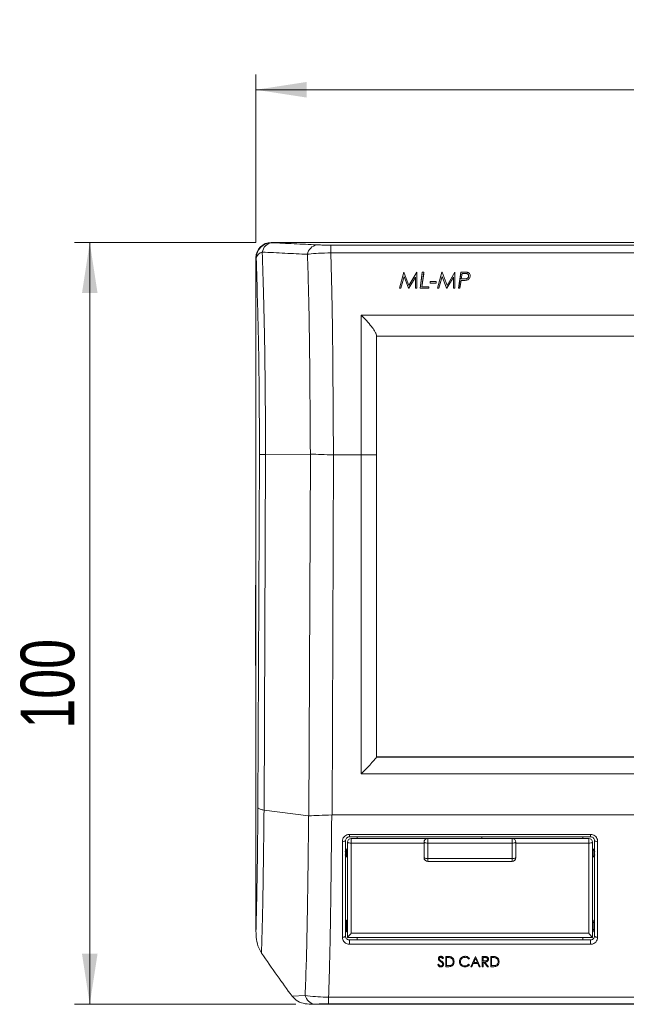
# Model space of a CAD drawing. Header units: millimetres. Extents: x 0 to 420, y 0 to 297.
# Tile 1 of 14: x 52 to 92, y 134 to 198. Entities that reach past the tile are written whole.
import ezdxf

# ---------------------------------------------------------------- set-up
doc = ezdxf.new("R2010")
doc.units = ezdxf.units.MM
doc.styles.add('SLDTEXTSTYLE0', font='TXT', dxfattribs={"width": 0.75})
doc.dimstyles.new('SLDDIMSTYLE0', dxfattribs={"dimtxt": 3.5, "dimasz": 3.302, "dimexe": 0, "dimexo": 0.0625, "dimgap": 0.875, "dimtad": 1, "dimlfac": 2, "dimrnd": 1e-09, "dimzin": 12, "dimdsep": 46, "dimtxsty": 'SLDTEXTSTYLE0', "dimsah": 1, "dimcen": 0.09, "dimadec": 0, "dimazin": 3, "dimtfac": 1, "dimtofl": 0, "dimtmove": 0, "dimatfit": 3, "dimfxl": 0, "dimfrac": 2, "dimtolj": 1, "dimtzin": 12, "dimarcsym": 0})

# ---------------------------------------------------------------- blocks, each defined once
blk = doc.blocks.new('_D')
at = {"color": 7, "linetype": 'Continuous', "lineweight": 0}
for p, q in [((67.477, 183.422), (67.477, 194.387)), ((131.209, 183.422), (131.209, 194.387)), ((67.477, 193.387), (131.209, 193.387))]:
    blk.add_line(p, q, dxfattribs=at)
for points in [[(67.477, 193.387), (70.779, 192.879), (70.779, 193.895)], [(131.209, 193.387), (127.907, 193.895), (127.907, 192.879)]]:
    blk.add_solid(points, dxfattribs=at)
at = {"color": 7, "linetype": 'Continuous', "lineweight": 0, "insert": (95.147, 197.899, 40.419), "char_height": 3.5, "attachment_point": 1, "style": 'SLDTEXTSTYLE0'}
blk.add_mtext('128', dxfattribs=at)
blk = doc.blocks.new('_D_1')
at = {"color": 7, "linetype": 'Continuous', "lineweight": 0}
for p, q in [((67.475, 183.421), (55.631, 183.421)), ((56.631, 183.421), (56.631, 133.688)), ((70.086, 133.688), (55.631, 133.688))]:
    blk.add_line(p, q, dxfattribs=at)
for points in [[(56.631, 183.421), (56.123, 180.119), (57.139, 180.119)], [(56.631, 133.688), (57.139, 136.99), (56.123, 136.99)]]:
    blk.add_solid(points, dxfattribs=at)
at = {"color": 7, "linetype": 'Continuous', "lineweight": 0, "insert": (52.12, 151.681, 40.419), "char_height": 3.5, "attachment_point": 1, "rotation": 90, "style": 'SLDTEXTSTYLE0'}
blk.add_mtext('100', dxfattribs=at)

msp = doc.modelspace()

# ---------------------------------------------------------------- linework, layer by layer
at = {"color": 7, "linetype": 'Continuous', "lineweight": 15}
for p, q in [((68.4753, 183.4211), (68.4933, 183.4031)), ((68.4753, 183.4211), (130.2107, 183.4211)), ((72.3632, 183.2455), (72.3632, 182.7424)), ((72.3632, 183.2455), (126.3228, 183.2455)), ((126.3228, 182.7424), (72.3632, 182.7424)), ((67.4767, 182.4225), (67.4767, 138.4732)), ((67.4947, 182.4044), (67.4767, 182.4225)), ((77.1279, 181.4849), (76.843, 180.4266)), ((77.1405, 181.4849), (77.1279, 181.4849)), ((77.4648, 180.6157), (77.1405, 181.4849)), ((77.9692, 181.4849), (77.4648, 180.6157)), ((77.9828, 181.4849), (77.9692, 181.4849)), ((78.3347, 181.4849), (78.1863, 180.4266)), ((78.3347, 181.3658), (78.2021, 180.4266)), ((78.2953, 180.5216), (78.4305, 181.4849)), ((78.3112, 180.5216), (78.4305, 181.3658)), ((78.4305, 181.4849), (78.3347, 181.4849)), ((79.611, 181.4849), (79.326, 180.4266)), ((79.6235, 181.4849), (79.611, 181.4849)), ((79.9478, 180.6157), (79.6235, 181.4849)), ((80.4522, 181.4849), (79.9478, 180.6157)), ((80.4658, 181.4849), (80.4522, 181.4849)), ((80.8448, 181.4849), (80.6964, 180.4266)), ((80.8448, 181.3658), (80.7122, 180.4266)), ((81.1245, 181.4849), (80.8448, 181.4849)), ((80.8777, 181.0372), (80.9271, 181.3899)), ((80.9271, 181.3899), (81.1175, 181.3899)), ((76.9412, 180.4266), (77.1483, 181.1983)), ((77.1483, 181.1983), (77.4375, 180.4266)), ((77.4627, 180.4266), (77.8878, 181.1589)), ((78.8496, 180.8608), (78.8376, 180.7658)), ((78.8376, 180.7658), (79.2317, 180.7658)), ((79.2446, 180.8608), (78.8496, 180.8608)), ((79.2317, 180.7658), (79.2446, 180.8608)), ((79.4242, 180.4266), (79.6313, 181.1983)), ((79.6313, 181.1983), (79.9205, 180.4266)), ((79.9457, 180.4266), (80.3708, 181.1589)), ((80.792, 180.4266), (80.8643, 180.9422)), ((80.8643, 180.9422), (81.0227, 180.9422)), ((81.0261, 181.0372), (80.8777, 181.0372)), ((76.843, 180.4266), (76.9412, 180.4266)), ((77.4375, 180.4266), (77.4627, 180.4266)), ((77.8878, 180.4266), (77.9828, 180.4266)), ((78.1863, 180.4266), (78.7576, 180.4266)), ((78.7697, 180.5216), (78.2953, 180.5216)), ((78.7576, 180.4266), (78.7697, 180.5216)), ((79.326, 180.4266), (79.4242, 180.4266)), ((79.9205, 180.4266), (79.9457, 180.4266)), ((80.3708, 180.4266), (80.4658, 180.4266)), ((80.6964, 180.4266), (80.792, 180.4266)), ((74.343, 178.6766), (124.343, 178.6766)), ((123.343, 177.3047), (75.343, 177.3047)), ((67.6085, 146.5164), (67.7113, 169.5781)), ((68.1083, 169.5809), (68.0048, 146.3642)), ((71.0329, 169.6065), (68.108, 169.5809)), ((70.9376, 145.9964), (71.0429, 169.6066)), ((72.5478, 169.5547), (72.443, 146.0547)), ((72.5358, 169.5549), (72.5478, 169.5547)), ((74.343, 169.5547), (72.5478, 169.5547)), ((74.343, 148.7362), (74.343, 169.5547)), ((75.343, 169.5508), (75.343, 149.8174)), ((67.443, 160.9297), (67.443, 155.9297)), ((75.343, 149.8479), (123.343, 149.8479)), ((123.343, 149.8208), (75.343, 149.8208)), ((124.343, 148.7362), (74.343, 148.7362)), ((70.9143, 145.9975), (68.0044, 146.3643)), ((70.9143, 145.9974), (70.9376, 145.9964)), ((72.443, 146.0547), (72.4244, 146.0541)), ((126.243, 146.0547), (72.443, 146.0547)), ((73.573, 144.779), (89.323, 144.779)), ((73.573, 144.779), (73.573, 144.6197)), ((89.323, 144.6197), (73.573, 144.6197)), ((74.073, 144.6197), (74.073, 144.5547)), ((82.2178, 144.5188), (82.2178, 144.6197)), ((88.823, 144.5197), (88.823, 144.6197)), ((89.323, 144.779), (89.323, 144.6197)), ((73.698, 144.5197), (73.698, 144.2171)), ((73.698, 144.5197), (78.698, 144.5197)), ((78.448, 144.2171), (73.698, 144.2171)), ((78.698, 144.5197), (78.698, 144.2174)), ((78.698, 144.5197), (78.948, 144.5197)), ((84.198, 144.2174), (78.698, 144.2174)), ((78.948, 144.5197), (78.948, 144.5188)), ((78.948, 144.5188), (83.948, 144.5188)), ((83.948, 144.5188), (83.948, 144.5197)), ((83.948, 144.5197), (84.198, 144.5197)), ((84.198, 144.2174), (84.198, 144.5197)), ((84.198, 144.5197), (89.198, 144.5197)), ((89.198, 144.2171), (84.448, 144.2171)), ((89.198, 144.2171), (89.198, 144.5197)), ((73.448, 143.8047), (73.323, 143.8047)), ((73.448, 143.7547), (73.398, 143.7547)), ((73.398, 143.3547), (73.448, 143.3547)), ((89.448, 143.8047), (89.573, 143.8047)), ((89.448, 143.7729), (89.573, 143.7729)), ((89.498, 143.7547), (89.448, 143.7547)), ((89.448, 143.3547), (89.498, 143.3547)), ((73.323, 143.3047), (73.448, 143.3047)), ((78.698, 143.2136), (84.198, 143.2136)), ((78.698, 143.2136), (78.698, 143.0197)), ((84.198, 143.0197), (78.698, 143.0197)), ((84.198, 143.2136), (84.198, 143.0197)), ((89.573, 143.3047), (89.448, 143.3047)), ((73.398, 139.0547), (73.323, 139.0547)), ((73.398, 139.0297), (73.323, 139.0297)), ((73.448, 139.1797), (73.398, 139.1797)), ((73.398, 138.8047), (73.398, 139.1797)), ((89.498, 139.1797), (89.448, 139.1797)), ((89.498, 139.1797), (89.498, 138.4297)), ((89.498, 139.0547), (89.573, 139.0547)), ((89.573, 139.0297), (89.498, 139.0297)), ((73.323, 138.5797), (73.398, 138.5797)), ((73.323, 138.5547), (73.398, 138.5547)), ((73.398, 138.4297), (73.398, 138.8047)), ((73.398, 138.4297), (73.448, 138.4297)), ((73.698, 138.3373), (89.198, 138.3373)), ((89.448, 138.4297), (89.498, 138.4297)), ((89.498, 138.5797), (89.573, 138.5797)), ((89.573, 138.5547), (89.498, 138.5547)), ((73.448, 138.0449), (73.448, 138.0464)), ((73.448, 138.0449), (73.4482, 138.0447)), ((89.4479, 138.0447), (73.4482, 138.0447)), ((73.573, 137.8947), (73.573, 137.6058)), ((73.573, 137.8947), (89.323, 137.8947)), ((89.323, 137.6058), (73.573, 137.6058)), ((74.073, 138.0447), (74.073, 137.8947)), ((88.823, 137.8947), (88.823, 138.0447)), ((89.323, 137.8947), (89.323, 137.6058)), ((89.4479, 138.0447), (89.448, 138.0449)), ((89.448, 138.0464), (89.448, 138.0449)), ((79.3959, 136.3059), (79.34, 136.2723)), ((79.6679, 136.6705), (79.7216, 136.7112)), ((79.9993, 136.8062), (79.8657, 136.8062)), ((79.9251, 136.7383), (79.9716, 136.7383)), ((81.3572, 136.6451), (81.4092, 136.6848)), ((81.4092, 136.2665), (81.3572, 136.3059)), ((81.8077, 136.8062), (81.494, 136.1447)), ((81.5587, 136.1447), (81.6593, 136.3567)), ((81.6593, 136.3567), (81.9592, 136.3567)), ((81.6915, 136.4246), (81.8113, 136.6773)), ((81.9279, 136.4246), (81.6915, 136.4246)), ((81.8162, 136.8062), (81.8077, 136.8062)), ((81.8113, 136.6773), (81.9279, 136.4246)), ((82.1215, 136.1447), (81.8162, 136.8062)), ((81.9592, 136.3567), (82.057, 136.1447)), ((82.3726, 136.8062), (82.2402, 136.8062)), ((82.2996, 136.7383), (82.4236, 136.7383)), ((82.4207, 136.5169), (82.2996, 136.5179)), ((82.2996, 136.45), (82.3478, 136.45)), ((82.3478, 136.45), (82.5908, 136.1447)), ((82.6642, 136.1447), (82.4212, 136.45)), ((82.9335, 136.8062), (82.7999, 136.8062)), ((82.8593, 136.7383), (82.9058, 136.7383)), ((79.8657, 136.1447), (80.0707, 136.1447)), ((80.001, 136.2126), (79.9251, 136.2126)), ((81.494, 136.1447), (81.5587, 136.1447)), ((82.057, 136.1447), (82.1215, 136.1447)), ((82.2402, 136.1447), (82.2996, 136.1447)), ((82.5908, 136.1447), (82.6642, 136.1447)), ((82.7999, 136.1447), (83.0049, 136.1447)), ((82.9352, 136.2126), (82.8593, 136.2126)), ((69.8334, 134.2176), (70.6916, 134.2615)), ((71.2986, 133.6989), (71.0855, 133.6884)), ((127.6005, 133.6884), (71.0855, 133.6884)), ((72.217, 134.1518), (126.469, 134.1518)), ((72.217, 134.1518), (72.217, 133.7193)), ((126.469, 133.7193), (72.217, 133.7193))]:
    msp.add_line(p, q, dxfattribs=at)
at = {"color": 8, "linetype": 'Continuous', "lineweight": 15}
for p, q in [((73.398, 143.7547), (73.398, 143.5547)), ((73.398, 143.5547), (73.398, 143.3547)), ((89.498, 143.3547), (89.498, 143.7547))]:
    msp.add_line(p, q, dxfattribs=at)
at = {"color": 7, "linetype": 'Continuous', "lineweight": 15, "flags": 128}
for points in [[(67.4767, 161.11), (67.4526, 161.0273), (67.443, 160.9297)], [(67.443, 155.9297), (67.4526, 155.8322), (67.4767, 155.7494)], [(73.323, 138.1447), (73.3192, 138.1284), (73.3078, 138.1128), (73.2893, 138.0983), (73.2644, 138.0857), (73.2341, 138.0753), (73.1995, 138.0675), (73.162, 138.0628), (73.123, 138.0612)], [(89.773, 138.0612), (89.734, 138.0628), (89.6965, 138.0675), (89.6619, 138.0753), (89.6316, 138.0857), (89.6067, 138.0983), (89.5882, 138.1128), (89.5769, 138.1284), (89.573, 138.1447)]]:
    msp.add_lwpolyline(points, dxfattribs=at)
at = {"color": 7, "linetype": 'Continuous', "lineweight": 15}
for centre, radius, start, end in [((68.4965, 182.4012), 1.0018, 90.183862, 179.816352), ((68.6444, 182.6484), 0.7697, 101.320384, 169.480475), ((71.6014, 182.5092), 0.7707, 101.438073, 169.747175), ((68.0229, 182.2576), 0.5482, 104.280389, 164.463587), ((73.1709, 144.6), 0.276, 260.015973, 303.460166), ((73.698, 144.2697), 0.25, 90, 180), ((73.6383, 144.5535), 0.3416, 236.155803, 280.069269), ((78.698, 144.2697), 0.25, 90, 180), ((78.6382, 144.5554), 0.3432, 236.341423, 280.027575), ((84.198, 144.2697), 0.25, 0, 90), ((84.2578, 144.5554), 0.3432, 259.972059, 303.659114), ((89.198, 144.2697), 0.25, 0, 90), ((89.2577, 144.5535), 0.3416, 259.931669, 303.843259), ((89.7252, 144.6), 0.276, 236.540523, 279.983338), ((73.398, 143.6547), 0.1, 90, 180), ((73.398, 143.4547), 0.1, 180, 270), ((89.498, 143.6547), 0.1, 0, 90), ((89.498, 143.4547), 0.1, 270, 0), ((78.6387, 143.5339), 0.3258, 234.183233, 280.495457), ((78.698, 143.2697), 0.25, 180, 270), ((84.2574, 143.5339), 0.3258, 259.504164, 305.817329), ((84.198, 143.2697), 0.25, 270, 0), ((71.4277, 134.447), 0.7591, 194.14891, 260.21016)]:
    msp.add_arc(centre, radius, start, end, dxfattribs=at)
for centre, major_axis, ratio, start_param, end_param in [((68.478, 182.4197), (-0.709, 0.709), 0.9972647, 5.4991567, 7.0672139), ((74.343, 148.821), (0.9991, 0.9991), 0.0424764, 4.6699381, 6.2407344)]:
    msp.add_ellipse(centre, major_axis=major_axis, ratio=ratio, start_param=start_param, end_param=end_param, dxfattribs=at)
for points, knots in [([(68.4933, 183.4031), (68.9855, 183.38), (69.97, 183.3338), (70.9557, 183.2877), (71.4486, 183.2646)], [0, 0, 0, 0, 0.5000004, 1, 1, 1, 1]), ([(71.4486, 183.2646), (71.4684, 183.2637), (71.5979, 183.2579), (71.8904, 183.2483), (72.1997, 183.2465), (72.3632, 183.2455)], [0, 0, 0, 0, 0.0784424, 0.5127374, 1, 1, 1, 1]), ([(67.8877, 182.7889), (67.9163, 181.8498), (67.9592, 180.4384), (68.0107, 178.4995), (68.0415, 177.0658), (68.0625, 175.6618), (68.0826, 173.8555), (68.0967, 171.8218), (68.1046, 170.2385), (68.1078, 169.5811)], [0, 0, 0, 0, 0.2318357, 0.3484447, 0.4649355, 0.5627063, 0.660529, 0.8590567, 1, 1, 1, 1]), ([(70.843, 182.6464), (70.3502, 182.6705), (69.3646, 182.7187), (68.3799, 182.7655), (67.8877, 182.7889)], [0, 0, 0, 0, 0.5000873, 1, 1, 1, 1]), ([(72.3632, 182.7424), (72.0922, 182.7357), (71.5852, 182.7232), (71.0939, 182.678), (70.8759, 182.6505), (70.843, 182.6464)], [0, 0, 0, 0, 0.4938427, 0.9236684, 1, 1, 1, 1]), ([(71.0289, 169.6067), (71.027, 169.9322), (71.0213, 170.9153), (71.0111, 172.5548), (70.9948, 174.5155), (70.9781, 176.4686), (70.9527, 178.3786), (70.9083, 180.4512), (70.8669, 181.8421), (70.843, 182.6464)], [0, 0, 0, 0, 0.0713771, 0.21559, 0.3598073, 0.5037618, 0.6508846, 0.7981177, 1, 1, 1, 1]), ([(72.3632, 182.7424), (72.3845, 181.9915), (72.4229, 180.6352), (72.4628, 178.5822), (72.4862, 176.6241), (72.5024, 174.6317), (72.5177, 172.6415), (72.5278, 170.946), (72.5337, 169.9166), (72.5358, 169.5549)], [0, 0, 0, 0, 0.1863815, 0.3366194, 0.486748, 0.6314714, 0.7764589, 0.9214412, 1, 1, 1, 1]), ([(67.7113, 169.5781), (67.7082, 170.2084), (67.7007, 171.7244), (67.6873, 173.6824), (67.6678, 175.4332), (67.6466, 176.8053), (67.6161, 178.1998), (67.565, 180.0944), (67.5229, 181.4785), (67.4947, 182.4044)], [0, 0, 0, 0, 0.1390858, 0.3345422, 0.4333163, 0.5320328, 0.6483172, 0.7647257, 1, 1, 1, 1]), ([(77.9828, 180.4266), (77.9828, 180.6251), (77.9828, 180.9801), (77.9828, 181.3305), (77.9828, 181.4849)], [0, 0, 0, 0, 0.559339, 1, 1, 1, 1]), ([(80.4658, 180.4266), (80.4658, 180.6251), (80.4658, 180.9801), (80.4658, 181.3305), (80.4658, 181.4849)], [0, 0, 0, 0, 0.559339, 1, 1, 1, 1]), ([(81.1175, 181.3899), (81.1478, 181.3895), (81.1991, 181.3887), (81.2649, 181.3808), (81.3089, 181.359), (81.3396, 181.3269), (81.3587, 181.2856), (81.3605, 181.2545), (81.3613, 181.2398)], [0, 0, 0, 0, 0.2647149, 0.4470386, 0.5706682, 0.6941161, 0.8558582, 1, 1, 1, 1]), ([(81.4563, 181.2415), (81.4524, 181.2798), (81.4462, 181.3421), (81.3937, 181.4162), (81.3323, 181.4604), (81.2385, 181.483), (81.1698, 181.4842), (81.1245, 181.4849)], [0, 0, 0, 0, 0.2592451, 0.4217416, 0.585381, 0.7266658, 1, 1, 1, 1]), ([(77.8878, 181.1589), (77.8878, 181.0227), (77.8878, 180.7797), (77.8878, 180.5344), (77.8878, 180.4266)], [0, 0, 0, 0, 0.5604714, 1, 1, 1, 1]), ([(80.3708, 181.1589), (80.3708, 181.0227), (80.3708, 180.7797), (80.3708, 180.5344), (80.3708, 180.4266)], [0, 0, 0, 0, 0.5604714, 1, 1, 1, 1]), ([(81.0227, 180.9422), (81.0419, 180.9424), (81.0802, 180.9427), (81.1569, 180.9452), (81.2133, 180.9556), (81.2508, 180.9625)], [0, 0, 0, 0, 0.25011305, 0.50030479, 1, 1, 1, 1]), ([(81.3613, 181.2398), (81.3581, 181.2127), (81.3524, 181.1635), (81.3092, 181.1015), (81.2527, 181.0606), (81.1547, 181.0379), (81.0798, 181.0375), (81.0261, 181.0372)], [0, 0, 0, 0, 0.1967283, 0.356957, 0.5182001, 0.6544615, 1, 1, 1, 1]), ([(81.2508, 180.9625), (81.2817, 180.9754), (81.3434, 181.0012), (81.41, 181.0736), (81.4505, 181.1559), (81.4544, 181.2144), (81.4563, 181.2415)], [0, 0, 0, 0, 0.25251063, 0.5054835, 0.77045058, 1, 1, 1, 1]), ([(74.343, 169.5547), (74.343, 169.6889), (74.343, 170.5361), (74.343, 172.0957), (74.343, 174.1883), (74.343, 176.2205), (74.343, 177.7013), (74.343, 178.5043), (74.343, 178.6766)], [0, 0, 0, 0, 0.0433859, 0.2739268, 0.5043848, 0.722527, 0.9404673, 1, 1, 1, 1]), ([(74.343, 178.6766), (74.3441, 178.6756), (74.4611, 178.564), (74.6978, 178.3216), (75.0009, 177.9659), (75.2062, 177.6797), (75.3214, 177.4787), (75.3358, 177.4035), (75.343, 177.3658)], [0, 0, 0, 0, 0.002387, 0.2613649, 0.5270945, 0.7222215, 0.8607697, 1, 1, 1, 1]), ([(75.343, 177.3658), (75.343, 176.8241), (75.343, 175.7371), (75.343, 173.8769), (75.343, 171.8118), (75.343, 170.3049), (75.343, 169.5508)], [0, 0, 0, 0, 0.2134564, 0.428362, 0.713941, 1, 1, 1, 1]), ([(68.1078, 169.581), (68.0245, 169.5807), (67.858, 169.5801), (67.7435, 169.579), (67.7152, 169.5783), (67.7115, 169.5781), (67.7113, 169.5781)], [0, 0, 0, 0, 0.3867203, 0.7733995, 0.9877912, 1, 1, 1, 1]), ([(71.0359, 169.6066), (71.2645, 169.5964), (71.723, 169.576), (72.2643, 169.5619), (72.5358, 169.5549)], [0, 0, 0, 0, 0.4984664, 1, 1, 1, 1]), ([(74.343, 169.5547), (74.4551, 169.5547), (74.6794, 169.5546), (74.9779, 169.5539), (75.2055, 169.553), (75.3205, 169.5519), (75.3427, 169.5511), (75.343, 169.5508), (75.343, 169.5508)], [0, 0, 0, 0, 0.2136314, 0.42724681, 0.64124321, 0.85603993, 0.99321004, 1, 1, 1, 1]), ([(67.4767, 138.4732), (67.4898, 138.9465), (67.5164, 139.8986), (67.5509, 141.7363), (67.5814, 143.9492), (67.5996, 145.6591), (67.6087, 146.516)], [0, 0, 0, 0, 0.1897566, 0.3817391, 0.6902027, 1, 1, 1, 1]), ([(68.0041, 146.3642), (67.915, 146.3821), (67.7685, 146.4115), (67.6437, 146.4653), (67.6209, 146.4983), (67.6087, 146.516)], [0, 0, 0, 0, 0.4198602, 0.6901385, 1, 1, 1, 1]), ([(68.0041, 146.3642), (67.9948, 145.496), (67.9763, 143.7576), (67.948, 141.6681), (67.9196, 140.1094), (67.8962, 139.0491), (67.8682, 138.0234), (67.8467, 137.364), (67.8359, 137.0342)], [0, 0, 0, 0, 0.267122, 0.5348232, 0.6500352, 0.7652036, 0.8825719, 1, 1, 1, 1]), ([(70.6916, 134.2615), (70.7155, 134.9433), (70.7583, 136.1596), (70.8063, 138.0205), (70.8371, 139.7187), (70.8611, 141.3496), (70.8871, 143.3992), (70.9034, 144.9568), (70.9143, 145.9973)], [0, 0, 0, 0, 0.194627, 0.3471944, 0.501491, 0.6256981, 0.7499468, 1, 1, 1, 1]), ([(70.9376, 145.9964), (71.1509, 146.002), (71.6038, 146.0139), (72.1405, 146.0402), (72.4244, 146.0541)], [0, 0, 0, 0, 0.4708494, 1, 1, 1, 1]), ([(72.4244, 146.0541), (72.4221, 145.85), (72.4123, 144.9943), (72.3961, 143.4881), (72.3744, 141.5503), (72.3497, 139.6358), (72.3186, 137.7805), (72.2774, 135.9446), (72.2378, 134.7707), (72.217, 134.1518)], [0, 0, 0, 0, 0.0484976, 0.2033574, 0.3582142, 0.5128415, 0.6691923, 0.82557, 1, 1, 1, 1]), ([(73.123, 144.3282), (73.1281, 144.3797), (73.1384, 144.4827), (73.2186, 144.6198), (73.3362, 144.7216), (73.4622, 144.7724), (73.543, 144.7772), (73.573, 144.779)], [0, 0, 0, 0, 0.2208866, 0.4417239, 0.6600092, 0.8736501, 1, 1, 1, 1]), ([(73.573, 144.6197), (73.5563, 144.6187), (73.5113, 144.616), (73.4409, 144.5876), (73.3757, 144.5309), (73.3315, 144.455), (73.3258, 144.3982), (73.323, 144.3697)], [0, 0, 0, 0, 0.12360175, 0.33376753, 0.55135541, 0.77463568, 1, 1, 1, 1]), ([(89.323, 144.779), (89.3728, 144.7742), (89.4724, 144.7645), (89.6055, 144.6893), (89.7072, 144.5781), (89.7643, 144.4509), (89.7704, 144.3645), (89.773, 144.3282)], [0, 0, 0, 0, 0.2088355, 0.4176753, 0.6285593, 0.8437905, 1, 1, 1, 1]), ([(89.573, 144.3697), (89.5716, 144.3899), (89.5682, 144.4375), (89.5368, 144.5078), (89.4804, 144.5696), (89.4064, 144.6116), (89.3507, 144.617), (89.323, 144.6197)], [0, 0, 0, 0, 0.159488, 0.3778883, 0.5891717, 0.7955265, 1, 1, 1, 1]), ([(73.123, 138.0612), (73.123, 138.1827), (73.123, 138.7909), (73.123, 140.1254), (73.123, 142.0991), (73.123, 143.5841), (73.123, 144.3282)], [0, 0, 0, 0, 0.06096222, 0.30499595, 0.65173344, 1, 1, 1, 1]), ([(73.323, 144.3697), (73.323, 143.8415), (73.323, 142.7852), (73.323, 141.2113), (73.323, 139.6515), (73.323, 138.6469), (73.323, 138.1447)], [0, 0, 0, 0, 0.2487864, 0.4975194, 0.7488227, 1, 1, 1, 1]), ([(73.448, 138.0464), (73.448, 138.103), (73.448, 138.6461), (73.448, 139.7084), (73.448, 141.2316), (73.448, 142.7566), (73.448, 143.7651), (73.448, 144.2697)], [0, 0, 0, 0, 0.0288236, 0.2767183, 0.5262947, 0.7629629, 1, 1, 1, 1]), ([(73.698, 144.2171), (73.698, 143.7101), (73.698, 142.6955), (73.698, 140.9648), (73.698, 139.5057), (73.698, 138.5773), (73.698, 138.3373)], [0, 0, 0, 0, 0.252914, 0.5061142, 0.8723314, 1, 1, 1, 1]), ([(78.448, 143.2697), (78.448, 143.3498), (78.448, 143.5563), (78.448, 143.8896), (78.448, 144.143), (78.448, 144.2697)], [0, 0, 0, 0, 0.2407437, 0.6203722, 1, 1, 1, 1]), ([(78.698, 144.2174), (78.698, 144.0903), (78.698, 143.836), (78.698, 143.5014), (78.698, 143.294), (78.698, 143.2136)], [0, 0, 0, 0, 0.3794315, 0.7591038, 1, 1, 1, 1]), ([(84.198, 143.2136), (84.198, 143.294), (84.198, 143.5014), (84.198, 143.836), (84.198, 144.0903), (84.198, 144.2174)], [0, 0, 0, 0, 0.2408962, 0.6205685, 1, 1, 1, 1]), ([(84.448, 144.2697), (84.448, 144.143), (84.448, 143.8896), (84.448, 143.5563), (84.448, 143.3498), (84.448, 143.2697)], [0, 0, 0, 0, 0.3796278, 0.7592563, 1, 1, 1, 1]), ([(89.198, 138.3373), (89.198, 138.8327), (89.198, 139.8265), (89.198, 141.214), (89.198, 142.6775), (89.198, 143.6289), (89.198, 144.2171)], [0, 0, 0, 0, 0.2619187, 0.5254282, 0.7065771, 1, 1, 1, 1]), ([(89.448, 144.2697), (89.448, 143.3251), (89.448, 141.7917), (89.448, 139.7082), (89.448, 138.6016), (89.448, 138.0464)], [0, 0, 0, 0, 0.44426714, 0.72116901, 1, 1, 1, 1]), ([(89.573, 138.1447), (89.573, 138.6407), (89.573, 139.6329), (89.573, 141.1856), (89.573, 142.7657), (89.573, 143.835), (89.573, 144.3697)], [0, 0, 0, 0, 0.2481138, 0.4963479, 0.7481454, 1, 1, 1, 1]), ([(89.773, 144.3282), (89.773, 144.1978), (89.773, 143.5458), (89.773, 142.1588), (89.773, 140.1725), (89.773, 138.7667), (89.773, 138.0612)], [0, 0, 0, 0, 0.0609643, 0.3048439, 0.6511213, 1, 1, 1, 1]), ([(67.4767, 138.4732), (67.4844, 138.2897), (67.5002, 137.9171), (67.6159, 137.4218), (67.7728, 137.1455), (67.8359, 137.0342)], [0, 0, 0, 0, 0.3670161, 0.7452272, 1, 1, 1, 1]), ([(73.698, 138.3373), (73.6974, 138.3365), (73.6783, 138.3116), (73.6187, 138.2368), (73.5355, 138.1421), (73.4632, 138.0682), (73.4528, 138.0533), (73.448, 138.0464)], [0, 0, 0, 0, 0.0054206, 0.1690214, 0.5272958, 0.7844541, 1, 1, 1, 1]), ([(89.448, 138.0464), (89.4433, 138.0533), (89.4328, 138.0682), (89.3606, 138.1421), (89.2773, 138.2368), (89.2177, 138.3116), (89.1986, 138.3365), (89.198, 138.3373)], [0, 0, 0, 0, 0.2155467, 0.4727053, 0.8309802, 0.9945812, 1, 1, 1, 1]), ([(73.573, 137.6058), (73.5262, 137.6102), (73.4325, 137.6189), (73.3067, 137.6857), (73.2053, 137.786), (73.1363, 137.9157), (73.1274, 138.013), (73.123, 138.0612)], [0, 0, 0, 0, 0.1871792, 0.3745223, 0.5708493, 0.7873024, 1, 1, 1, 1]), ([(73.323, 138.1447), (73.3254, 138.1183), (73.3303, 138.0655), (73.3678, 137.995), (73.4235, 137.9394), (73.4897, 137.9054), (73.5424, 137.8952), (73.5686, 137.8948), (73.573, 137.8947)], [0, 0, 0, 0, 0.2259766, 0.4519595, 0.6490389, 0.8278489, 0.9706986, 1, 1, 1, 1]), ([(89.323, 137.8947), (89.3326, 137.8951), (89.3655, 137.8962), (89.4032, 137.9066), (89.458, 137.9313), (89.5143, 137.9753), (89.5635, 138.0541), (89.5698, 138.1143), (89.573, 138.1447)], [0, 0, 0, 0, 0.0632518, 0.216727, 0.2569337, 0.4853781, 0.7394804, 1, 1, 1, 1]), ([(89.773, 138.0612), (89.7672, 138.0056), (89.7555, 137.8944), (89.6642, 137.749), (89.5326, 137.6474), (89.4092, 137.6089), (89.3403, 137.6064), (89.323, 137.6058)], [0, 0, 0, 0, 0.2454194, 0.4906316, 0.722956, 0.9306326, 1, 1, 1, 1]), ([(67.8359, 137.0342), (68.1776, 136.5441), (68.8359, 135.5998), (69.5095, 134.6665), (69.8334, 134.2176)], [0, 0, 0, 0, 0.5191065, 1, 1, 1, 1]), ([(79.34, 136.2723), (79.359, 136.24), (79.3885, 136.1897), (79.455, 136.1433), (79.5045, 136.1291), (79.5323, 136.1281), (79.5411, 136.1278)], [0, 0, 0, 0, 0.449895, 0.6999975, 0.9049651, 1, 1, 1, 1]), ([(79.5454, 136.8231), (79.5259, 136.8213), (79.4868, 136.8177), (79.4366, 136.7896), (79.4019, 136.7502), (79.3848, 136.7081), (79.3831, 136.6807), (79.3824, 136.6688)], [0, 0, 0, 0, 0.2170386, 0.4353577, 0.6465611, 0.8467422, 1, 1, 1, 1]), ([(79.3824, 136.6688), (79.3829, 136.6588), (79.384, 136.6392), (79.3947, 136.6043), (79.4099, 136.582), (79.4193, 136.5681)], [0, 0, 0, 0, 0.2776416, 0.5499828, 1, 1, 1, 1]), ([(79.5411, 136.1956), (79.5275, 136.197), (79.5002, 136.1998), (79.4573, 136.2248), (79.4228, 136.2615), (79.4039, 136.2926), (79.3959, 136.3059)], [0, 0, 0, 0, 0.199277, 0.3992073, 0.7441659, 1, 1, 1, 1]), ([(79.4193, 136.5681), (79.4324, 136.5549), (79.4553, 136.5319), (79.4931, 136.5032), (79.5162, 136.4865), (79.5277, 136.4781)], [0, 0, 0, 0, 0.3989672, 0.6992683, 1, 1, 1, 1]), ([(79.4417, 136.6716), (79.4427, 136.6817), (79.4445, 136.7008), (79.4613, 136.7258), (79.4849, 136.7444), (79.5124, 136.7543), (79.531, 136.755), (79.5387, 136.7553)], [0, 0, 0, 0, 0.2267845, 0.4315407, 0.6357097, 0.8475863, 1, 1, 1, 1]), ([(79.4853, 136.5861), (79.4777, 136.5937), (79.4607, 136.6108), (79.4443, 136.6404), (79.4425, 136.6622), (79.4417, 136.6716)], [0, 0, 0, 0, 0.31659899, 0.70871444, 1, 1, 1, 1]), ([(79.5742, 136.5202), (79.5667, 136.5256), (79.5517, 136.5363), (79.5215, 136.5577), (79.4998, 136.5747), (79.4853, 136.5861)], [0, 0, 0, 0, 0.2499043, 0.4998158, 1, 1, 1, 1]), ([(79.5277, 136.4781), (79.5386, 136.4702), (79.5657, 136.4505), (79.6079, 136.417), (79.6339, 136.3875), (79.647, 136.3726)], [0, 0, 0, 0, 0.2479522, 0.6214454, 1, 1, 1, 1]), ([(79.5387, 136.7553), (79.5519, 136.7542), (79.5783, 136.7518), (79.6137, 136.7314), (79.6421, 136.7029), (79.6593, 136.6814), (79.6679, 136.6705)], [0, 0, 0, 0, 0.2319157, 0.4655093, 0.7299781, 1, 1, 1, 1]), ([(79.6707, 136.3077), (79.6691, 136.2944), (79.6659, 136.2666), (79.6407, 136.2308), (79.6035, 136.207), (79.569, 136.1966), (79.5479, 136.1958), (79.5411, 136.1956)], [0, 0, 0, 0, 0.2267034, 0.4754743, 0.6888099, 0.9006903, 1, 1, 1, 1]), ([(79.5411, 136.1278), (79.5615, 136.1294), (79.6024, 136.1326), (79.6597, 136.1634), (79.7055, 136.2108), (79.7279, 136.2631), (79.7295, 136.2959), (79.7301, 136.3068)], [0, 0, 0, 0, 0.1947743, 0.3907316, 0.6326086, 0.8778096, 1, 1, 1, 1]), ([(79.7216, 136.7112), (79.7093, 136.7274), (79.6847, 136.7599), (79.6405, 136.7989), (79.5909, 136.8202), (79.5594, 136.8222), (79.5454, 136.8231)], [0, 0, 0, 0, 0.2927089, 0.5873929, 0.8162598, 1, 1, 1, 1]), ([(79.7301, 136.3068), (79.7276, 136.327), (79.7222, 136.3712), (79.6832, 136.4292), (79.6308, 136.4783), (79.5932, 136.5062), (79.5742, 136.5202)], [0, 0, 0, 0, 0.2324715, 0.5089003, 0.75248, 1, 1, 1, 1]), ([(79.647, 136.3726), (79.6522, 136.3647), (79.6609, 136.3516), (79.6691, 136.3296), (79.6701, 136.3157), (79.6707, 136.3077)], [0, 0, 0, 0, 0.3972636, 0.6528272, 1, 1, 1, 1]), ([(79.8657, 136.8062), (79.8657, 136.6819), (79.8657, 136.4599), (79.8657, 136.2411), (79.8657, 136.1447)], [0, 0, 0, 0, 0.5595522, 1, 1, 1, 1]), ([(79.9251, 136.2126), (79.9251, 136.3102), (79.9251, 136.4845), (79.9251, 136.6608), (79.9251, 136.7383)], [0, 0, 0, 0, 0.5603542, 1, 1, 1, 1]), ([(79.9716, 136.7383), (79.9887, 136.7382), (80.0228, 136.7379), (80.0912, 136.7354), (80.1414, 136.7261), (80.1749, 136.7198)], [0, 0, 0, 0, 0.2500198, 0.5000698, 1, 1, 1, 1]), ([(80.2092, 136.7823), (80.1923, 136.7872), (80.1585, 136.7969), (80.1055, 136.8025), (80.0525, 136.8058), (80.0171, 136.806), (79.9993, 136.8062)], [0, 0, 0, 0, 0.2503113, 0.5002496, 0.7497609, 1, 1, 1, 1]), ([(80.0707, 136.1447), (80.1159, 136.1464), (80.1889, 136.149), (80.2801, 136.1887), (80.3466, 136.2515), (80.3991, 136.3458), (80.4052, 136.4251), (80.4085, 136.4671)], [0, 0, 0, 0, 0.2340238, 0.3779654, 0.5214156, 0.74597, 1, 1, 1, 1]), ([(80.1749, 136.7198), (80.2006, 136.7096), (80.2521, 136.6891), (80.306, 136.6303), (80.343, 136.5555), (80.3469, 136.4992), (80.3491, 136.4672)], [0, 0, 0, 0, 0.2312124, 0.4635163, 0.6957237, 1, 1, 1, 1]), ([(80.3491, 136.4672), (80.3466, 136.4334), (80.3422, 136.3738), (80.2982, 136.2964), (80.2443, 136.2498), (80.2035, 136.2344), (80.1901, 136.2294)], [0, 0, 0, 0, 0.3448242, 0.6069196, 0.8708037, 1, 1, 1, 1]), ([(80.4085, 136.4671), (80.4051, 136.5119), (80.3992, 136.5902), (80.346, 136.6884), (80.281, 136.7513), (80.2304, 136.7732), (80.2092, 136.7823)], [0, 0, 0, 0, 0.3516279, 0.615743, 0.8392929, 1, 1, 1, 1]), ([(81.1206, 136.8231), (81.0804, 136.8202), (80.9998, 136.8142), (80.8912, 136.7548), (80.8101, 136.6666), (80.7694, 136.5685), (80.766, 136.5049), (80.7647, 136.4793)], [0, 0, 0, 0, 0.2015638, 0.4050552, 0.6276817, 0.85011, 1, 1, 1, 1]), ([(80.7647, 136.4793), (80.7661, 136.4525), (80.7687, 136.4046), (80.7921, 136.3227), (80.8267, 136.2741), (80.8485, 136.2434)], [0, 0, 0, 0, 0.320255, 0.5720642, 1, 1, 1, 1]), ([(80.824, 136.4748), (80.8277, 136.5117), (80.8343, 136.5785), (80.8903, 136.6648), (80.9679, 136.7236), (81.0487, 136.7521), (81.0992, 136.7545), (81.1168, 136.7553)], [0, 0, 0, 0, 0.26274792, 0.47500941, 0.68778161, 0.89090887, 1, 1, 1, 1]), ([(81.121, 136.1956), (81.0872, 136.198), (81.0195, 136.2029), (80.934, 136.2481), (80.869, 136.3132), (80.8296, 136.391), (80.8258, 136.4483), (80.824, 136.4748)], [0, 0, 0, 0, 0.2048674, 0.4115868, 0.5941716, 0.8127354, 1, 1, 1, 1]), ([(81.1168, 136.7553), (81.1399, 136.7541), (81.1943, 136.7512), (81.2752, 136.7207), (81.3289, 136.6785), (81.3524, 136.6507), (81.3572, 136.6451)], [0, 0, 0, 0, 0.2440357, 0.5773815, 0.9139387, 1, 1, 1, 1]), ([(81.4092, 136.6848), (81.3793, 136.7172), (81.3236, 136.7777), (81.2138, 136.8183), (81.1468, 136.8218), (81.1206, 136.8231)], [0, 0, 0, 0, 0.4127522, 0.7700382, 1, 1, 1, 1]), ([(81.3572, 136.3059), (81.3265, 136.2761), (81.2758, 136.2271), (81.1858, 136.1985), (81.1387, 136.1964), (81.121, 136.1956)], [0, 0, 0, 0, 0.4915561, 0.8089822, 1, 1, 1, 1]), ([(81.1214, 136.1278), (81.1486, 136.1292), (81.2114, 136.1324), (81.3033, 136.1674), (81.3701, 136.2179), (81.3997, 136.2548), (81.4092, 136.2665)], [0, 0, 0, 0, 0.23700891, 0.54527687, 0.85536117, 1, 1, 1, 1]), ([(82.2402, 136.8062), (82.2402, 136.6819), (82.2402, 136.4599), (82.2402, 136.2411), (82.2402, 136.1447)], [0, 0, 0, 0, 0.5595522, 1, 1, 1, 1]), ([(82.2996, 136.5179), (82.2996, 136.5589), (82.2996, 136.6322), (82.2996, 136.7059), (82.2996, 136.7383)], [0, 0, 0, 0, 0.5601445, 1, 1, 1, 1]), ([(82.2996, 136.1447), (82.2996, 136.2016), (82.2996, 136.303), (82.2996, 136.4051), (82.2996, 136.45)], [0, 0, 0, 0, 0.5602096, 1, 1, 1, 1]), ([(82.5224, 136.7972), (82.5101, 136.7991), (82.4853, 136.8031), (82.4352, 136.8055), (82.3976, 136.8059), (82.3726, 136.8062)], [0, 0, 0, 0, 0.2506862, 0.5008076, 1, 1, 1, 1]), ([(82.5964, 136.6294), (82.5948, 136.6149), (82.5918, 136.5886), (82.5691, 136.555), (82.5382, 136.5327), (82.4874, 136.5178), (82.4479, 136.5173), (82.4207, 136.5169)], [0, 0, 0, 0, 0.2000142, 0.3631416, 0.5271441, 0.6741968, 1, 1, 1, 1]), ([(82.4212, 136.45), (82.4554, 136.4512), (82.5093, 136.4531), (82.5776, 136.4794), (82.6202, 136.5154), (82.6474, 136.5629), (82.655, 136.6023), (82.6556, 136.6252), (82.6557, 136.6293)], [0, 0, 0, 0, 0.2852641, 0.4509832, 0.6170132, 0.7773636, 0.9597919, 1, 1, 1, 1]), ([(82.4236, 136.7383), (82.4453, 136.738), (82.4811, 136.7374), (82.5284, 136.7287), (82.5599, 136.7099), (82.582, 136.6843), (82.5948, 136.6565), (82.5959, 136.6371), (82.5964, 136.6294)], [0, 0, 0, 0, 0.2670474, 0.4418924, 0.5844684, 0.7264195, 0.8910346, 1, 1, 1, 1]), ([(82.6557, 136.6293), (82.6541, 136.6506), (82.651, 136.69), (82.6201, 136.7418), (82.5769, 136.7801), (82.5398, 136.7917), (82.5224, 136.7972)], [0, 0, 0, 0, 0.2888572, 0.535736, 0.7828667, 1, 1, 1, 1]), ([(82.7999, 136.8062), (82.7999, 136.6819), (82.7999, 136.4599), (82.7999, 136.2411), (82.7999, 136.1447)], [0, 0, 0, 0, 0.5595522, 1, 1, 1, 1]), ([(82.8593, 136.2126), (82.8593, 136.3102), (82.8593, 136.4845), (82.8593, 136.6608), (82.8593, 136.7383)], [0, 0, 0, 0, 0.5603542, 1, 1, 1, 1]), ([(82.9058, 136.7383), (82.9228, 136.7382), (82.957, 136.7379), (83.0254, 136.7354), (83.0756, 136.7261), (83.109, 136.7198)], [0, 0, 0, 0, 0.2500198, 0.5000608, 1, 1, 1, 1]), ([(83.1434, 136.7823), (83.1265, 136.7872), (83.0927, 136.7969), (83.0397, 136.8025), (82.9867, 136.8058), (82.9512, 136.806), (82.9335, 136.8062)], [0, 0, 0, 0, 0.2503198, 0.5002582, 0.7497608, 1, 1, 1, 1]), ([(83.0049, 136.1447), (83.0501, 136.1464), (83.1231, 136.149), (83.2143, 136.1887), (83.2808, 136.2515), (83.3333, 136.3458), (83.3394, 136.4251), (83.3426, 136.4671)], [0, 0, 0, 0, 0.23402066, 0.37796524, 0.52141544, 0.74596995, 1, 1, 1, 1]), ([(83.109, 136.7198), (83.1347, 136.7096), (83.1863, 136.6891), (83.2401, 136.6303), (83.2772, 136.5555), (83.2811, 136.4992), (83.2833, 136.4672)], [0, 0, 0, 0, 0.2312124, 0.4635163, 0.6957237, 1, 1, 1, 1]), ([(83.2833, 136.4672), (83.2808, 136.4334), (83.2764, 136.3738), (83.2324, 136.2964), (83.1785, 136.2498), (83.1377, 136.2344), (83.1243, 136.2294)], [0, 0, 0, 0, 0.3448255, 0.6069189, 0.8708035, 1, 1, 1, 1]), ([(83.3426, 136.4671), (83.3393, 136.5119), (83.3333, 136.5902), (83.2802, 136.6884), (83.2152, 136.7513), (83.1645, 136.7732), (83.1434, 136.7823)], [0, 0, 0, 0, 0.3516279, 0.615743, 0.8392929, 1, 1, 1, 1]), ([(80.1901, 136.2294), (80.1747, 136.2258), (80.1439, 136.2186), (80.0962, 136.215), (80.0487, 136.2128), (80.0169, 136.2127), (80.001, 136.2126)], [0, 0, 0, 0, 0.25085914, 0.50086935, 0.7502362, 1, 1, 1, 1]), ([(80.8485, 136.2434), (80.8739, 136.2187), (80.9248, 136.1692), (81.0254, 136.1326), (81.0926, 136.1292), (81.1214, 136.1278)], [0, 0, 0, 0, 0.3617202, 0.7262597, 1, 1, 1, 1]), ([(83.1243, 136.2294), (83.1089, 136.2258), (83.0781, 136.2186), (83.0304, 136.215), (82.9828, 136.2128), (82.9511, 136.2127), (82.9352, 136.2126)], [0, 0, 0, 0, 0.25085914, 0.50086935, 0.7502362, 1, 1, 1, 1]), ([(69.8334, 134.2176), (69.9204, 134.1246), (70.1219, 133.9093), (70.5704, 133.7267), (70.911, 133.7014), (71.0855, 133.6884)], [0, 0, 0, 0, 0.27027208, 0.62608664, 1, 1, 1, 1]), ([(70.6916, 134.2615), (70.906, 134.2343), (71.311, 134.1831), (71.8629, 134.1568), (72.1548, 134.1527), (72.217, 134.1518)], [0, 0, 0, 0, 0.4696754, 0.8869094, 1, 1, 1, 1]), ([(72.217, 133.7193), (72.1796, 133.7192), (72.0029, 133.7189), (71.6648, 133.7142), (71.4267, 133.7043), (71.2986, 133.6989)], [0, 0, 0, 0, 0.1102898, 0.5213725, 1, 1, 1, 1])]:
    msp.add_open_spline(points, degree=3, knots=knots, dxfattribs=at)

# ---------------------------------------------------------------- dimensions: what is measured, and where the dimension line sits
at = {"color": 7, "linetype": 'Continuous', "lineweight": 0}
dim = msp.add_linear_dim(base=(131.2094, 193.3871), p1=(67.4767, 182.4225), p2=(131.2094, 182.4225), text='128', dimstyle='SLDDIMSTYLE0', dxfattribs=at)
dim.commit()
dim.dimension.update_dxf_attribs({"geometry": '_D', "text_midpoint": (99.0263, 193.3871), "dimtype": 160})
dim = msp.add_linear_dim(base=(56.6312, 133.6884), p1=(68.4753, 183.4211), p2=(71.0855, 133.6884), angle=90, text='100', dimstyle='SLDDIMSTYLE0', dxfattribs=at)
dim.commit()
dim.dimension.update_dxf_attribs({"geometry": '_D_1', "text_midpoint": (56.6312, 155.5598), "dimtype": 160})

doc.saveas('drawing.dxf')
